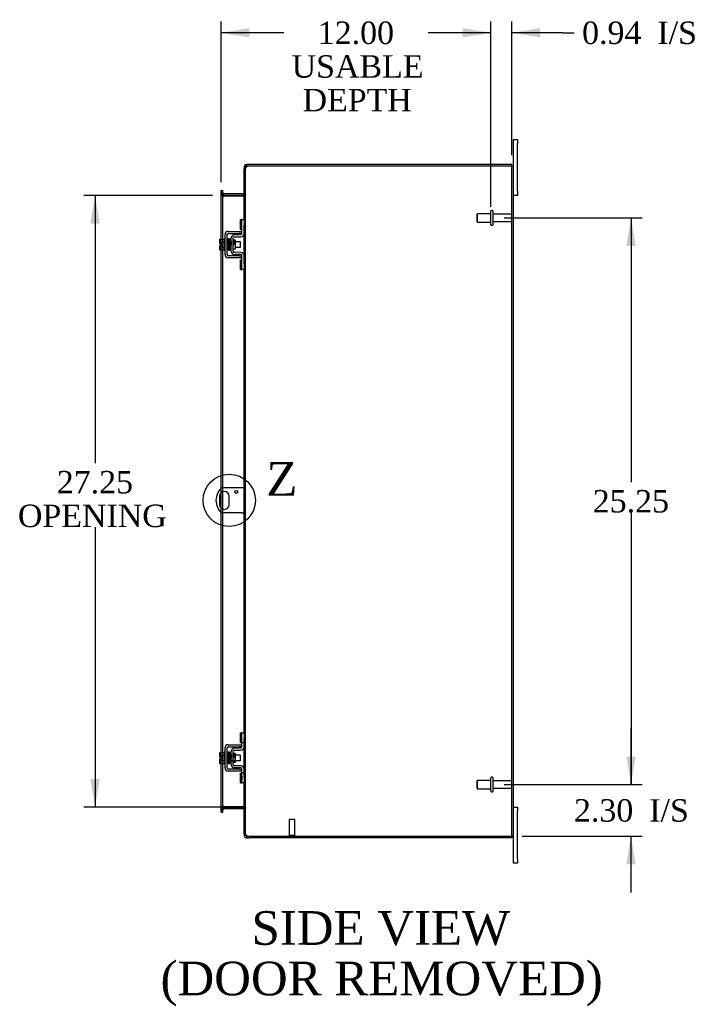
# Model space of a CAD drawing. Header units: inches. Extents: x 6 to 226, y 0 to 156.
# Tile 5 of 8: x 132 to 162, y 58 to 102. Entities that reach past the tile are written whole.
import ezdxf
from ezdxf.enums import TextEntityAlignment as Align
from ezdxf.lldxf.tags import DXFTag

# ---------------------------------------------------------------- set-up
doc = ezdxf.new("R2010")
doc.units = ezdxf.units.IN
doc.header["$MEASUREMENT"] = 0
doc.layers.get('0').update_dxf_attribs({"linetype": 'CONTINUOUS'})
for name, color, linetype in [('COM40153-1', 7, 'CONTINUOUS'), ('COM42667', 7, 'CONTINUOUS'), ('COM42780', 7, 'CONTINUOUS'), ('COM48459', 7, 'CONTINUOUS'), ('COM48509', 7, 'CONTINUOUS'), ('DEFAULT', 7, 'CONTINUOUS'), ('FET07710', 7, 'CONTINUOUS'), ('SCC19011', 7, 'CONTINUOUS'), ('SPR20265', 7, 'CONTINUOUS'), ('STD21878', 7, 'CONTINUOUS'), ('STD26094', 7, 'CONTINUOUS'), ('WAF25035', 7, 'CONTINUOUS')]:
    doc.layers.add(name, color=color, linetype=linetype)
doc.styles.add('SEACAD_TIMES_NEW_ROMAN', font='times.ttf')
tags = doc.linetypes.add('CENTER2', pattern=[1.125, 0.75, -0.125, 0.125, -0.125]).pattern_tags.tags
tags[10:11] = [DXFTag(74, 4), DXFTag(75, 0), DXFTag(340, '0'), DXFTag(46, 0.0), DXFTag(50, 0.0), DXFTag(44, 0.0), DXFTag(45, 0.0)]
tags[8:9] = [DXFTag(74, 4), DXFTag(75, 0), DXFTag(340, '0'), DXFTag(46, 0.0), DXFTag(50, 0.0), DXFTag(44, 0.0), DXFTag(45, 0.0)]
tags[6:7] = [DXFTag(74, 4), DXFTag(75, 0), DXFTag(340, '0'), DXFTag(46, 0.0), DXFTag(50, 0.0), DXFTag(44, 0.0), DXFTag(45, 0.0)]
tags[4:5] = [DXFTag(74, 4), DXFTag(75, 0), DXFTag(340, '0'), DXFTag(46, 0.0), DXFTag(50, 0.0), DXFTag(44, 0.0), DXFTag(45, 0.0)]

# ---------------------------------------------------------------- blocks, each defined once
blk = doc.blocks.new('GDIMGGROUP9')
at = {"layer": 'DEFAULT', "linetype": 'Continuous'}
for points in [[(158.966, 68.848), (158.549, 68.848), (158.757, 67.598)], [(158.966, 64.045), (158.757, 65.295), (158.549, 64.045)]]:
    blk.add_hatch(color=136, dxfattribs=at).paths.add_polyline_path(points)
at = {"layer": 'DEFAULT', "color": 136, "linetype": 'Continuous'}
for p, q in [((158.757, 67.598), (158.757, 70.098)), ((153.111, 67.598), (159.257, 67.598)), ((153.912, 65.295), (159.257, 65.295)), ((158.757, 62.795), (158.757, 65.295))]:
    blk.add_line(p, q, dxfattribs=at)
at = {"layer": 'DEFAULT', "color": 136, "linetype": 'Continuous', "style": 'SEACAD_TIMES_NEW_ROMAN'}
for s, p in [('2.30', (156.215, 66.946)), ('I/S', (159.569, 66.946))]:
    blk.add_text(s, height=1, dxfattribs=at).set_placement(p, align=Align.TOP_LEFT)
blk = doc.blocks.new('GDIMGGROUP10')
at = {"layer": 'DEFAULT', "linetype": 'Continuous'}
for points in [[(158.966, 91.598), (158.757, 92.848), (158.549, 91.598)], [(158.966, 68.848), (158.549, 68.848), (158.757, 67.598)]]:
    blk.add_hatch(color=136, dxfattribs=at).paths.add_polyline_path(points)
at = {"layer": 'DEFAULT', "color": 136, "linetype": 'Continuous'}
for p, q in [((153.111, 92.848), (159.257, 92.848)), ((158.757, 92.848), (158.757, 81.073)), ((158.757, 79.723), (158.757, 67.598)), ((153.111, 67.598), (159.257, 67.598))]:
    blk.add_line(p, q, dxfattribs=at)
at = {"layer": 'DEFAULT', "color": 136, "linetype": 'Continuous', "style": 'SEACAD_TIMES_NEW_ROMAN'}
blk.add_text('25.25', height=1, dxfattribs=at).set_placement((157.051, 80.723), align=Align.TOP_LEFT)
blk = doc.blocks.new('GDIMGGROUP19')
at = {"layer": 'DEFAULT', "linetype": 'Continuous'}
for points in [[(134.678, 92.598), (135.094, 92.598), (134.886, 93.848)], [(134.678, 67.848), (134.886, 66.598), (135.094, 67.848)]]:
    blk.add_hatch(color=136, dxfattribs=at).paths.add_polyline_path(points)
at = {"layer": 'DEFAULT', "color": 136, "linetype": 'Continuous'}
for p, q in [((140.115, 93.848), (134.386, 93.848)), ((134.886, 93.848), (134.886, 81.924)), ((134.886, 79.074), (134.886, 66.598)), ((140.636, 66.598), (134.386, 66.598))]:
    blk.add_line(p, q, dxfattribs=at)
at = {"layer": 'DEFAULT', "color": 136, "linetype": 'Continuous', "style": 'SEACAD_TIMES_NEW_ROMAN'}
for s, p in [('27.25', (133.18, 81.574)), ('OPENING ', (131.45, 80.074))]:
    blk.add_text(s, height=1, dxfattribs=at).set_placement(p, align=Align.TOP_LEFT)
blk = doc.blocks.new('GDIMGGROUP23')
at = {"layer": 'DEFAULT', "linetype": 'Continuous'}
for points in [[(141.757, 101.308), (140.507, 101.1), (141.757, 100.892)], [(151.261, 101.308), (151.261, 100.892), (152.511, 101.1)]]:
    blk.add_hatch(color=136, dxfattribs=at).paths.add_polyline_path(points)
at = {"layer": 'DEFAULT', "color": 136, "linetype": 'Continuous'}
for p, q in [((140.507, 94.443), (140.507, 101.6)), ((152.511, 93.348), (152.511, 101.6)), ((143.291, 101.1), (140.507, 101.1)), ((152.511, 101.1), (149.726, 101.1))]:
    blk.add_line(p, q, dxfattribs=at)
at = {"layer": 'DEFAULT', "color": 136, "linetype": 'Continuous', "style": 'SEACAD_TIMES_NEW_ROMAN'}
for s, p in [('12.00', (144.803, 101.6)), ('USABLE', (143.641, 100.1)), ('DEPTH', (144.127, 98.6))]:
    blk.add_text(s, height=1, dxfattribs=at).set_placement(p, align=Align.TOP_LEFT)
blk = doc.blocks.new('SE1')
at = {"color": 136, "linetype": 'Continuous', "style": 'SEACAD_TIMES_NEW_ROMAN'}
blk.add_text('Z', height=1.5, dxfattribs=at).set_placement((142.515, 81.969), align=Align.TOP_LEFT)
blk = doc.blocks.new('SE')
at = {"layer": 'DEFAULT', "color": 7, "linetype": 'CENTER2'}
blk.add_circle((140.863, 80.263), 1.165, dxfattribs=at)
at = {"layer": 'DEFAULT'}
blk.add_blockref('SE1', (0, 0), dxfattribs=at)
blk = doc.blocks.new('GDIMGGROUP28')
at = {"layer": 'DEFAULT', "linetype": 'Continuous'}
for points in [[(151.261, 101.308), (151.261, 100.892), (152.511, 101.1)], [(154.698, 101.308), (153.448, 101.1), (154.698, 100.892)]]:
    blk.add_hatch(color=136, dxfattribs=at).paths.add_polyline_path(points)
at = {"layer": 'DEFAULT', "color": 136, "linetype": 'Continuous'}
for p, q in [((152.511, 93.348), (152.511, 101.6)), ((153.448, 95.651), (153.448, 101.6)), ((152.511, 101.1), (150.011, 101.1)), ((155.727, 101.1), (153.448, 101.1)), ((155.727, 101.1), (156.227, 101.1))]:
    blk.add_line(p, q, dxfattribs=at)
at = {"layer": 'DEFAULT', "color": 136, "linetype": 'Continuous', "style": 'SEACAD_TIMES_NEW_ROMAN'}
for s, p in [('0.94', (156.577, 101.6)), ('I/S', (159.931, 101.6))]:
    blk.add_text(s, height=1, dxfattribs=at).set_placement(p, align=Align.TOP_LEFT)

msp = doc.modelspace()

# ---------------------------------------------------------------- linework, layer by layer
at = {"layer": 'COM40153-1', "color": 7}
for p, q in [((141.412, 80.825), (140.524, 80.825)), ((141.52, 80.825), (141.412, 80.825)), ((140.426, 80.444), (140.426, 80.081)), ((140.863, 80.081), (140.863, 80.444)), ((141.412, 79.7), (140.524, 79.7)), ((141.412, 79.7), (141.52, 79.7))]:
    msp.add_line(p, q, dxfattribs=at)
msp.add_circle((141.176, 80.638), 0.0625, dxfattribs=at)
for centre, radius, start, end in [((141.02, 80.263), 0.75, 131.4096, 228.5904), ((140.645, 80.444), 0.218, 0, 180), ((140.645, 80.081), 0.218, 180, 0)]:
    msp.add_arc(centre, radius, start, end, dxfattribs=at)
at = {"layer": 'COM42667', "color": 7}
for p, q in [((140.817, 92.25), (141.3, 92.25)), ((140.817, 92.155), (141.3, 92.155)), ((141.3, 92.25), (141.425, 92.25)), ((141.425, 92.155), (141.3, 92.155)), ((140.674, 91.215), (140.674, 92.107)), ((140.769, 91.215), (140.769, 92.107)), ((141.3, 91.167), (140.817, 91.167)), ((141.3, 91.072), (140.817, 91.072)), ((141.3, 91.167), (141.425, 91.167)), ((141.425, 91.072), (141.3, 91.072)), ((140.817, 69.374), (141.3, 69.374)), ((141.3, 69.374), (141.425, 69.374)), ((140.674, 68.339), (140.674, 69.231)), ((140.769, 68.339), (140.769, 69.231)), ((140.817, 69.279), (141.3, 69.279)), ((141.425, 69.279), (141.3, 69.279)), ((141.3, 68.291), (140.817, 68.291)), ((141.3, 68.196), (140.817, 68.196)), ((141.3, 68.291), (141.425, 68.291)), ((141.425, 68.196), (141.3, 68.196))]:
    msp.add_line(p, q, dxfattribs=at)
for centre, radius, start, end in [((140.817, 92.107), 0.143, 90, 180), ((140.817, 92.107), 0.048, 90, 180), ((140.817, 91.215), 0.143, 180, 270), ((140.817, 91.215), 0.048, 180, 270), ((140.817, 69.231), 0.143, 90, 180), ((140.817, 69.231), 0.048, 90, 180), ((140.817, 68.339), 0.143, 180, 270), ((140.817, 68.339), 0.048, 180, 270)]:
    msp.add_arc(centre, radius, start, end, dxfattribs=at)
at = {"layer": 'COM42780', "color": 7}
for p, q in [((141.36, 92.339), (141.36, 92.776)), ((141.36, 92.776), (141.411, 92.776)), ((141.425, 92.776), (141.411, 92.776)), ((141.425, 92.526), (141.425, 92.776)), ((141.425, 92.776), (141.52, 92.776)), ((141.52, 92.73), (141.52, 92.526)), ((141.411, 92.339), (141.36, 92.339)), ((141.411, 92.339), (141.425, 92.339)), ((141.425, 92.154), (141.425, 92.526)), ((141.52, 92.154), (141.52, 92.526)), ((140.948, 91.364), (140.948, 91.958)), ((141.043, 91.364), (141.043, 91.958)), ((141.138, 91.856), (141.071, 91.856)), ((141.088, 92.101), (141.378, 92.106)), ((141.09, 92.006), (141.379, 92.011)), ((141.138, 91.466), (141.138, 91.856)), ((141.043, 91.466), (141.138, 91.466)), ((141.379, 91.311), (141.09, 91.316)), ((141.378, 91.216), (141.088, 91.221)), ((141.36, 90.546), (141.36, 90.983)), ((141.36, 90.983), (141.411, 90.983)), ((141.425, 90.983), (141.411, 90.983)), ((141.425, 90.796), (141.425, 91.168)), ((141.52, 90.796), (141.52, 91.168)), ((141.36, 90.546), (141.411, 90.546)), ((141.411, 90.546), (141.425, 90.546)), ((141.425, 90.546), (141.425, 90.796)), ((141.52, 90.546), (141.425, 90.546)), ((141.52, 90.796), (141.52, 90.592)), ((141.36, 69.463), (141.36, 69.9)), ((141.36, 69.9), (141.411, 69.9)), ((141.425, 69.9), (141.411, 69.9)), ((141.425, 69.65), (141.425, 69.9)), ((141.425, 69.9), (141.52, 69.9)), ((141.428, 69.463), (141.428, 69.9)), ((141.52, 69.854), (141.52, 69.65)), ((141.411, 69.463), (141.36, 69.463)), ((141.411, 69.463), (141.425, 69.463)), ((141.425, 69.278), (141.425, 69.65)), ((141.52, 69.463), (141.425, 69.463)), ((141.52, 69.278), (141.52, 69.65)), ((140.948, 68.488), (140.948, 69.082)), ((140.948, 68.91), (141.138, 68.91)), ((141.138, 68.891), (140.948, 68.891)), ((141.043, 68.488), (141.043, 69.082)), ((141.071, 68.98), (141.043, 68.98)), ((141.138, 68.98), (141.071, 68.98)), ((141.088, 69.225), (141.378, 69.23)), ((141.09, 69.13), (141.379, 69.135)), ((141.138, 68.59), (141.138, 68.98)), ((140.948, 68.678), (141.138, 68.678)), ((140.948, 68.66), (141.138, 68.66)), ((141.043, 68.59), (141.138, 68.59)), ((141.378, 68.34), (141.088, 68.345)), ((141.379, 68.435), (141.09, 68.44)), ((141.36, 67.67), (141.36, 68.107)), ((141.36, 68.107), (141.411, 68.107)), ((141.425, 68.107), (141.411, 68.107)), ((141.425, 67.92), (141.425, 68.292)), ((141.52, 68.107), (141.425, 68.107)), ((141.428, 67.67), (141.428, 68.107)), ((141.52, 67.92), (141.52, 68.292)), ((141.36, 67.67), (141.411, 67.67)), ((141.411, 67.67), (141.425, 67.67)), ((141.426, 67.975), (141.425, 67.975)), ((141.426, 67.945), (141.425, 67.945)), ((141.425, 67.67), (141.425, 67.92)), ((141.426, 67.866), (141.425, 67.866)), ((141.426, 67.86), (141.425, 67.86)), ((141.426, 67.835), (141.425, 67.835)), ((141.426, 67.801), (141.425, 67.801)), ((141.52, 67.67), (141.425, 67.67)), ((141.426, 67.975), (141.426, 67.86)), ((141.426, 67.86), (141.426, 67.835)), ((141.426, 67.835), (141.426, 67.801)), ((141.52, 67.92), (141.52, 67.716))]:
    msp.add_line(p, q, dxfattribs=at)
for centre, radius, start, end in [((141.377, 92.154), 0.048, 271, 0), ((141.377, 92.154), 0.143, 271, 0), ((141.091, 91.958), 0.143, 91, 180), ((141.091, 91.958), 0.048, 91, 180), ((141.091, 91.364), 0.143, 180, 269), ((141.091, 91.364), 0.048, 180, 269), ((141.377, 91.168), 0.143, 0, 89), ((141.377, 91.168), 0.048, 0, 89), ((141.091, 69.082), 0.143, 91, 180), ((141.091, 69.082), 0.048, 91, 180), ((141.377, 69.278), 0.048, 271, 0), ((141.377, 69.278), 0.143, 271, 0), ((141.091, 68.488), 0.143, 180, 269), ((141.091, 68.488), 0.048, 180, 269), ((141.377, 68.292), 0.048, 0, 89), ((141.377, 68.292), 0.143, 0, 89)]:
    msp.add_arc(centre, radius, start, end, dxfattribs=at)
at = {"layer": 'COM48459', "color": 7}
for p, q in [((141.592, 95.046), (141.52, 95.046)), ((141.52, 92.73), (141.52, 95.046)), ((141.592, 95.046), (141.597, 95.078)), ((141.592, 65.4), (141.592, 95.046)), ((153.412, 95.151), (141.746, 95.151)), ((153.412, 95.151), (153.52, 95.151)), ((153.448, 65.295), (153.448, 95.151)), ((153.52, 65.295), (153.52, 95.151)), ((140.507, 93.943), (140.507, 93.983)), ((140.579, 93.983), (140.507, 93.983)), ((140.507, 91.902), (140.507, 93.943)), ((140.579, 93.908), (140.507, 93.908)), ((140.579, 93.983), (140.579, 93.943)), ((140.579, 91.902), (140.579, 93.943)), ((140.603, 93.823), (140.578, 93.823)), ((140.603, 93.823), (140.615, 93.823)), ((141.484, 93.823), (140.615, 93.823)), ((141.484, 93.823), (141.494, 93.823)), ((141.494, 93.823), (141.514, 93.823)), ((141.52, 93.897), (141.592, 93.897)), ((141.52, 91.168), (141.52, 92.154)), ((140.507, 91.695), (140.507, 91.902)), ((140.579, 91.42), (140.579, 91.902)), ((140.507, 91.627), (140.507, 91.695)), ((140.507, 91.42), (140.507, 91.627)), ((140.507, 80.81), (140.507, 91.42)), ((140.579, 80.825), (140.579, 91.42)), ((141.52, 69.854), (141.52, 90.592)), ((140.507, 80.614), (140.507, 80.81)), ((140.579, 80.653), (140.579, 80.825)), ((140.507, 79.912), (140.507, 80.614)), ((140.579, 79.873), (140.579, 80.653)), ((140.507, 79.716), (140.507, 79.912)), ((140.579, 79.7), (140.579, 79.873)), ((140.507, 69.026), (140.507, 79.716)), ((140.579, 69.026), (140.579, 79.7)), ((140.507, 68.819), (140.507, 69.026)), ((140.579, 68.544), (140.579, 69.026)), ((141.52, 68.292), (141.52, 69.278)), ((140.507, 68.751), (140.507, 68.819)), ((140.507, 68.544), (140.507, 68.751)), ((140.507, 66.503), (140.507, 68.544)), ((140.579, 66.503), (140.579, 68.544)), ((141.52, 65.4), (141.52, 67.716)), ((140.579, 66.538), (140.507, 66.538)), ((140.507, 66.463), (140.507, 66.503)), ((140.507, 66.463), (140.579, 66.463)), ((140.603, 66.623), (140.578, 66.623)), ((140.579, 66.503), (140.579, 66.463)), ((140.615, 66.623), (140.603, 66.623)), ((140.615, 66.623), (141.484, 66.623)), ((141.494, 66.623), (141.484, 66.623)), ((141.494, 66.623), (141.514, 66.623)), ((141.52, 66.549), (141.592, 66.549)), ((141.592, 65.4), (141.52, 65.4)), ((141.597, 65.367), (141.592, 65.4)), ((141.746, 65.295), (153.412, 65.295)), ((153.52, 65.295), (153.412, 65.295))]:
    msp.add_line(p, q, dxfattribs=at)
for centre, radius, start, end in [((141.567, 95.042), 0.0474, 129.5351, 175.4044), ((141.673, 94.907), 0.219, 101.9896, 128.4732), ((141.689, 95.046), 0.0967, 128.9792, 160.4725), ((141.746, 94.901), 0.25, 90, 118.1546), ((140.767, 93.915), 0.189, 182.2399, 209.1867), ((141.378, 93.905), 0.142, 324.6894, 356.6558), ((140.767, 66.531), 0.189, 150.8133, 177.7601), ((141.378, 66.54), 0.142, 3.3442, 35.3106), ((141.567, 65.404), 0.0474, 184.5956, 230.4649), ((141.689, 65.4), 0.0967, 199.5275, 231.0208), ((141.746, 65.545), 0.25, 241.8454, 270)]:
    msp.add_arc(centre, radius, start, end, dxfattribs=at)
for points, knots in [([(140.507, 93.908), (140.507, 93.901), (140.508, 93.894), (140.515, 93.879), (140.52, 93.872), (140.533, 93.858), (140.541, 93.851), (140.558, 93.837), (140.568, 93.83), (140.578, 93.823)], [0, 0, 0, 0, 0.25, 0.25, 0.5, 0.5, 0.75, 0.75, 1, 1, 1, 1]), ([(141.592, 93.897), (141.592, 93.891), (141.59, 93.885), (141.583, 93.872), (141.577, 93.866), (141.563, 93.854), (141.555, 93.848), (141.536, 93.835), (141.525, 93.829), (141.514, 93.823)], [0, 0, 0, 0, 0.25, 0.25, 0.5, 0.5, 0.75, 0.75, 1, 1, 1, 1]), ([(141.514, 93.823), (141.525, 93.829), (141.536, 93.835), (141.555, 93.848), (141.563, 93.854), (141.577, 93.866), (141.583, 93.872), (141.59, 93.885), (141.592, 93.891), (141.592, 93.897)], [0, 0, 0, 0, 0.25, 0.25, 0.5, 0.5, 0.75, 0.75, 1, 1, 1, 1]), ([(140.578, 66.623), (140.568, 66.616), (140.558, 66.609), (140.541, 66.594), (140.533, 66.587), (140.52, 66.573), (140.515, 66.566), (140.508, 66.552), (140.507, 66.545), (140.507, 66.538)], [0, 0, 0, 0, 0.25, 0.25, 0.5, 0.5, 0.75, 0.75, 1, 1, 1, 1]), ([(141.514, 66.623), (141.525, 66.617), (141.536, 66.61), (141.555, 66.598), (141.563, 66.592), (141.577, 66.58), (141.583, 66.573), (141.59, 66.561), (141.592, 66.555), (141.592, 66.549)], [0, 0, 0, 0, 0.25, 0.25, 0.5, 0.5, 0.75, 0.75, 1, 1, 1, 1]), ([(141.592, 66.549), (141.592, 66.555), (141.59, 66.561), (141.583, 66.573), (141.577, 66.58), (141.563, 66.592), (141.555, 66.598), (141.536, 66.61), (141.525, 66.617), (141.514, 66.623)], [0, 0, 0, 0, 0.25, 0.25, 0.5, 0.5, 0.75, 0.75, 1, 1, 1, 1]), ([(141.537, 65.367), (141.538, 65.366), (141.54, 65.364), (141.544, 65.361), (141.548, 65.358), (141.552, 65.355), (141.557, 65.352), (141.562, 65.349), (141.568, 65.346), (141.575, 65.343), (141.586, 65.338), (141.597, 65.334), (141.608, 65.33), (141.618, 65.327), (141.625, 65.325), (141.628, 65.324)], [0, 0, 0, 0, 0.058508, 0.117588, 0.177234, 0.23744, 0.298196, 0.359495, 0.421327, 0.483683, 0.609872, 0.738031, 0.824554, 0.911887, 1, 1, 1, 1])]:
    msp.add_open_spline(points, degree=3, knots=knots, dxfattribs=at)
at = {"layer": 'COM48509', "color": 7}
for p, q in [((141.628, 95.151), (141.628, 95.223)), ((141.746, 95.223), (141.628, 95.223)), ((153.448, 95.223), (141.746, 95.223)), ((153.448, 95.151), (153.448, 95.223)), ((141.52, 95.115), (141.52, 95.046)), ((141.592, 95.115), (141.52, 95.115)), ((141.597, 95.134), (141.592, 95.115)), ((141.592, 95.115), (141.592, 95.046)), ((141.746, 95.151), (141.628, 95.151)), ((140.507, 94.078), (140.579, 94.078)), ((140.507, 94.007), (140.507, 94.078)), ((140.507, 93.983), (140.507, 94.007)), ((140.579, 93.956), (140.507, 93.956)), ((140.579, 94.007), (140.579, 94.078)), ((140.579, 93.983), (140.579, 94.007)), ((140.603, 93.922), (140.584, 93.871)), ((141.484, 93.92), (140.615, 93.92)), ((141.494, 93.921), (141.512, 93.859)), ((141.52, 93.956), (141.592, 93.956)), ((140.584, 93.871), (140.578, 93.854)), ((141.484, 93.848), (140.615, 93.848)), ((141.512, 93.859), (141.514, 93.852)), ((140.579, 66.49), (140.507, 66.49)), ((140.507, 66.438), (140.507, 66.463)), ((140.507, 66.368), (140.507, 66.438)), ((140.507, 66.368), (140.579, 66.368)), ((140.584, 66.574), (140.578, 66.591)), ((140.579, 66.438), (140.579, 66.463)), ((140.579, 66.368), (140.579, 66.438)), ((140.603, 66.524), (140.584, 66.574)), ((140.615, 66.598), (141.484, 66.598)), ((140.615, 66.526), (141.484, 66.526)), ((141.494, 66.524), (141.512, 66.587)), ((141.512, 66.587), (141.514, 66.594)), ((141.52, 66.49), (141.592, 66.49)), ((141.52, 65.4), (141.52, 65.331)), ((141.592, 65.4), (141.592, 65.331)), ((141.592, 65.331), (141.52, 65.331)), ((141.592, 65.331), (141.597, 65.311)), ((141.628, 65.295), (141.628, 65.223)), ((141.628, 65.295), (141.746, 65.295)), ((141.628, 65.223), (141.746, 65.223)), ((153.448, 65.223), (141.746, 65.223)), ((153.448, 65.295), (153.448, 65.223))]:
    msp.add_line(p, q, dxfattribs=at)
for centre, radius, start, end in [((141.628, 95.115), 0.108, 90, 147.3569), ((141.628, 95.115), 0.108, 147.3569, 180), ((141.628, 95.115), 0.036, 90, 147.3569), ((140.615, 93.956), 0.108, 180, 250.2179), ((140.615, 93.956), 0.036, 180, 250.2179), ((140.615, 93.956), 0.036, 250.2179, 270), ((141.484, 93.956), 0.036, 270, 286.2205), ((141.484, 93.956), 0.036, 286.2205, 0), ((141.484, 93.956), 0.108, 286.2205, 360), ((140.615, 93.956), 0.108, 250.2179, 257.0013), ((140.615, 93.956), 0.108, 257.0013, 270), ((141.484, 93.956), 0.108, 270, 286.2205), ((140.615, 66.49), 0.108, 109.7821, 180), ((140.615, 66.49), 0.108, 102.9987, 109.7821), ((140.615, 66.49), 0.036, 109.7821, 180), ((140.615, 66.49), 0.108, 90, 102.9987), ((140.615, 66.49), 0.036, 90, 109.7821), ((141.484, 66.49), 0.108, 73.7795, 90), ((141.484, 66.49), 0.036, 73.7795, 90), ((141.484, 66.49), 0.036, 0, 73.7795), ((141.484, 66.49), 0.108, 0, 73.7795), ((141.628, 65.331), 0.108, 180, 212.6431), ((141.628, 65.331), 0.108, 212.6431, 270), ((141.628, 65.331), 0.036, 212.6431, 270)]:
    msp.add_arc(centre, radius, start, end, dxfattribs=at)
at = {"layer": 'FET07710', "color": 7}
for p, q in [((153.52, 96.16), (153.52, 96.348)), ((153.52, 96.348), (153.707, 96.348)), ((153.52, 95.151), (153.52, 96.16)), ((153.707, 96.348), (153.707, 96.16)), ((153.707, 94.035), (153.707, 96.16)), ((153.707, 94.035), (153.707, 93.848)), ((153.707, 93.848), (153.52, 93.848)), ((153.52, 66.598), (153.707, 66.598)), ((153.707, 66.598), (153.707, 66.41)), ((153.707, 64.285), (153.707, 66.41)), ((153.52, 64.285), (153.52, 65.295)), ((153.52, 64.098), (153.52, 64.285)), ((153.707, 64.098), (153.52, 64.098)), ((153.707, 64.285), (153.707, 64.098))]:
    msp.add_line(p, q, dxfattribs=at)
at = {"layer": 'SCC19011', "color": 7}
for p, q in [((140.448, 91.902), (140.629, 91.902)), ((140.448, 91.77), (140.448, 91.902)), ((140.448, 91.77), (140.629, 91.77)), ((140.448, 91.695), (140.448, 91.77)), ((140.793, 91.783), (140.769, 91.783)), ((140.842, 91.783), (140.828, 91.783)), ((140.892, 91.783), (140.877, 91.783)), ((140.942, 91.783), (140.927, 91.783)), ((141.361, 91.783), (141.138, 91.783)), ((141.361, 91.539), (141.361, 91.783)), ((140.543, 91.695), (140.448, 91.695)), ((140.448, 91.552), (140.448, 91.627)), ((140.543, 91.627), (140.448, 91.627)), ((140.448, 91.552), (140.629, 91.552)), ((140.448, 91.42), (140.448, 91.552)), ((140.448, 91.42), (140.629, 91.42)), ((140.543, 91.627), (140.543, 91.695)), ((140.769, 91.539), (140.801, 91.539)), ((140.836, 91.539), (140.851, 91.539)), ((140.886, 91.539), (140.901, 91.539)), ((140.936, 91.539), (140.948, 91.539)), ((141.138, 91.539), (141.361, 91.539)), ((140.448, 69.026), (140.629, 69.026)), ((140.448, 68.894), (140.448, 69.026)), ((140.448, 68.894), (140.629, 68.894)), ((140.448, 68.819), (140.448, 68.894)), ((140.793, 68.907), (140.769, 68.907)), ((140.842, 68.907), (140.828, 68.907)), ((140.892, 68.907), (140.877, 68.907)), ((140.942, 68.907), (140.927, 68.907)), ((141.361, 68.907), (141.138, 68.907)), ((141.361, 68.663), (141.361, 68.907)), ((140.543, 68.819), (140.448, 68.819)), ((140.448, 68.676), (140.448, 68.751)), ((140.543, 68.751), (140.448, 68.751)), ((140.448, 68.676), (140.629, 68.676)), ((140.448, 68.544), (140.448, 68.676)), ((140.448, 68.544), (140.629, 68.544)), ((140.543, 68.751), (140.543, 68.819)), ((140.769, 68.663), (140.801, 68.663)), ((140.836, 68.663), (140.851, 68.663)), ((140.886, 68.663), (140.901, 68.663)), ((140.936, 68.663), (140.948, 68.663)), ((141.138, 68.663), (141.361, 68.663))]:
    msp.add_line(p, q, dxfattribs=at)
at = {"layer": 'SPR20265', "color": 7}
for p, q in [((141.047, 91.661), (141.082, 91.661)), ((141.047, 68.785), (141.082, 68.785))]:
    msp.add_line(p, q, dxfattribs=at)
for centre, radius, start, end in [((145.75, 91.482), 4.985, 175.1825, 176.5376), ((140.902, 91.886), 0.0181, 0.2962, 180.6354), ((145.72, 91.483), 4.919, 179.5817, 179.9446), ((145.75, 68.606), 4.985, 175.1825, 176.5376), ((140.902, 69.01), 0.0181, 0.2962, 180.6354), ((145.72, 68.607), 4.919, 179.5817, 179.9446)]:
    msp.add_arc(centre, radius, start, end, dxfattribs=at)
for centre in [(140.783, 91.488), (140.783, 68.612)]:
    msp.add_ellipse(centre, major_axis=(-0.0175, 0), ratio=0.707107, start_param=0.666946, end_param=5.616239, dxfattribs=at)
for points, knots in [([(140.819, 91.903), (140.819, 91.903), (140.819, 91.904), (140.818, 91.907), (140.817, 91.909), (140.816, 91.912), (140.813, 91.915), (140.811, 91.917), (140.808, 91.918), (140.803, 91.919), (140.797, 91.918), (140.79, 91.915), (140.784, 91.906), (140.783, 91.9), (140.783, 91.897)], [0.0247586, 0.0247586, 0.0247586, 0.0247586, 0.0394799, 0.0780267, 0.1170502, 0.1577954, 0.2011902, 0.2478129, 0.2979655, 0.3517973, 0.4729948, 0.6248981, 0.8034762, 1, 1, 1, 1]), ([(140.785, 91.898), (140.785, 91.898), (140.786, 91.895), (140.789, 91.865), (140.792, 91.81), (140.794, 91.755), (140.795, 91.708), (140.797, 91.658), (140.799, 91.607), (140.8, 91.558), (140.802, 91.512), (140.804, 91.473), (140.806, 91.444), (140.808, 91.425), (140.809, 91.423), (140.809, 91.422)], [0.041658, 0.041658, 0.041658, 0.041658, 0.1062331, 0.2177365, 0.3345116, 0.3951575, 0.4571173, 0.5204025, 0.5850154, 0.650919, 0.7181243, 0.7866617, 0.856475, 0.927577, 0.9945625, 0.9945625, 0.9945625, 0.9945625]), ([(140.844, 91.426), (140.843, 91.428), (140.842, 91.433), (140.839, 91.477), (140.836, 91.536), (140.834, 91.594), (140.832, 91.643), (140.831, 91.693), (140.829, 91.743), (140.827, 91.791), (140.825, 91.833), (140.824, 91.869), (140.822, 91.893), (140.82, 91.904), (140.819, 91.905), (140.819, 91.904)], [0.0084013, 0.0084013, 0.0084013, 0.0084013, 0.1047673, 0.2149815, 0.3308118, 0.3911182, 0.4528716, 0.5160814, 0.5807303, 0.6468516, 0.7144807, 0.783578, 0.8541849, 0.926338, 0.9626406, 0.9626406, 0.9626406, 0.9626406]), ([(140.834, 91.896), (140.833, 91.891), (140.83, 91.869), (140.828, 91.828), (140.827, 91.801), (140.827, 91.799)], [0.1075026, 0.1075026, 0.1075026, 0.1075026, 0.219859, 0.336958, 0.3455788, 0.3455788, 0.3455788, 0.3455788]), ([(140.871, 91.886), (140.871, 91.891), (140.87, 91.898), (140.863, 91.907), (140.857, 91.91), (140.853, 91.911), (140.849, 91.911), (140.845, 91.91), (140.842, 91.908), (140.839, 91.905), (140.837, 91.901), (140.835, 91.897), (140.835, 91.894), (140.835, 91.893)], [0, 0, 0, 0, 0.337377, 0.476585, 0.593946, 0.643993, 0.690857, 0.738213, 0.787078, 0.837877, 0.890521, 0.944659, 1, 1, 1, 1]), ([(140.836, 91.888), (140.837, 91.88), (140.839, 91.865), (140.841, 91.81), (140.844, 91.739), (140.847, 91.659), (140.85, 91.58), (140.852, 91.51), (140.855, 91.456), (140.857, 91.442), (140.858, 91.434)], [0, 0, 0, 0, 0.125356, 0.250547, 0.375714, 0.500726, 0.625702, 0.75054, 0.875328, 1, 1, 1, 1]), ([(140.893, 91.436), (140.892, 91.444), (140.89, 91.458), (140.887, 91.511), (140.885, 91.58), (140.882, 91.659), (140.879, 91.74), (140.876, 91.81), (140.874, 91.866), (140.872, 91.882), (140.871, 91.89)], [0, 0, 0, 0, 0.123677, 0.247763, 0.372182, 0.497025, 0.622181, 0.747773, 0.873664, 1, 1, 1, 1]), ([(140.884, 91.888), (140.883, 91.885), (140.881, 91.878), (140.879, 91.84), (140.877, 91.808), (140.877, 91.796)], [0, 0, 0, 0, 0.1069729, 0.2190176, 0.2772299, 0.2772299, 0.2772299, 0.2772299]), ([(140.884, 91.884), (140.885, 91.882), (140.887, 91.877), (140.89, 91.833), (140.893, 91.764), (140.896, 91.69), (140.898, 91.628), (140.9, 91.581), (140.901, 91.537), (140.903, 91.498), (140.905, 91.467), (140.907, 91.445), (140.909, 91.436), (140.91, 91.436), (140.91, 91.436)], [0.0031575, 0.0031575, 0.0031575, 0.0031575, 0.106276, 0.2177664, 0.3343795, 0.4562757, 0.5195077, 0.5840716, 0.6500082, 0.7172741, 0.7858907, 0.8559002, 0.9272657, 0.9562295, 0.9562295, 0.9562295, 0.9562295]), ([(140.944, 91.444), (140.943, 91.444), (140.942, 91.446), (140.94, 91.472), (140.937, 91.52), (140.935, 91.571), (140.933, 91.614), (140.932, 91.661), (140.93, 91.708), (140.928, 91.755), (140.927, 91.799), (140.925, 91.836), (140.923, 91.865), (140.921, 91.884), (140.92, 91.887), (140.919, 91.888)], [0.0493682, 0.0493682, 0.0493682, 0.0493682, 0.1041505, 0.2141198, 0.3297994, 0.3901531, 0.4519694, 0.5152557, 0.5800319, 0.6463064, 0.7140466, 0.7832821, 0.8540388, 0.9262663, 0.9997798, 0.9997798, 0.9997798, 0.9997798]), ([(140.948, 91.895), (140.946, 91.895), (140.94, 91.893), (140.933, 91.883), (140.932, 91.872), (140.93, 91.847), (140.928, 91.816), (140.927, 91.798), (140.927, 91.79)], [0.5049436, 0.5049436, 0.5049436, 0.5049436, 0.5126381, 0.5301382, 0.5631975, 0.6133029, 0.6453829, 0.6655854, 0.6655854, 0.6655854, 0.6655854]), ([(140.937, 91.868), (140.937, 91.867), (140.938, 91.861), (140.94, 91.837), (140.941, 91.799), (140.943, 91.756), (140.945, 91.702), (140.947, 91.66), (140.948, 91.636), (140.948, 91.634)], [0.5252176, 0.5252176, 0.5252176, 0.5252176, 0.5500519, 0.604828, 0.6390024, 0.6775462, 0.720453, 0.7677407, 0.7732337, 0.7732337, 0.7732337, 0.7732337]), ([(141.069, 91.863), (141.069, 91.864), (141.069, 91.867), (141.068, 91.871), (141.065, 91.874), (141.062, 91.877), (141.059, 91.879), (141.054, 91.88), (141.048, 91.88), (141.044, 91.879), (141.043, 91.878)], [0, 0, 0, 0, 0.0589773, 0.1211115, 0.1849679, 0.2490189, 0.31194, 0.3728411, 0.4898099, 0.5959107, 0.5959107, 0.5959107, 0.5959107]), ([(141.043, 91.758), (141.043, 91.752), (141.044, 91.734), (141.045, 91.702), (141.046, 91.676), (141.047, 91.661)], [0.6947964, 0.6947964, 0.6947964, 0.6947964, 0.7496304, 0.874808, 1, 1, 1, 1]), ([(141.082, 91.661), (141.081, 91.676), (141.08, 91.702), (141.078, 91.743), (141.077, 91.779), (141.075, 91.811), (141.073, 91.837), (141.072, 91.855), (141.07, 91.864), (141.069, 91.865), (141.069, 91.865)], [0, 0, 0, 0, 0.1236932, 0.2477957, 0.3722334, 0.4970307, 0.6222178, 0.7477992, 0.8737106, 0.9604174, 0.9604174, 0.9604174, 0.9604174]), ([(140.809, 91.424), (140.809, 91.423), (140.809, 91.42), (140.811, 91.416), (140.813, 91.412), (140.817, 91.409), (140.823, 91.406), (140.83, 91.406), (140.837, 91.409), (140.842, 91.414), (140.844, 91.419), (140.845, 91.423), (140.845, 91.425)], [0, 0, 0, 0, 0.065589, 0.134096, 0.204, 0.273642, 0.405923, 0.527776, 0.652215, 0.775569, 0.89228, 1, 1, 1, 1]), ([(140.844, 91.422), (140.845, 91.426), (140.847, 91.434), (140.85, 91.476), (140.851, 91.51), (140.852, 91.523)], [0, 0, 0, 0, 0.1087369, 0.2223139, 0.2823724, 0.2823724, 0.2823724, 0.2823724]), ([(140.857, 91.438), (140.858, 91.433), (140.859, 91.427), (140.866, 91.418), (140.871, 91.415), (140.876, 91.415), (140.88, 91.415), (140.883, 91.416), (140.887, 91.418), (140.89, 91.421), (140.892, 91.424), (140.893, 91.428), (140.894, 91.431), (140.894, 91.432)], [0, 0, 0, 0, 0.324319, 0.462115, 0.581304, 0.633213, 0.682431, 0.732423, 0.783847, 0.836789, 0.89085, 0.94542, 1, 1, 1, 1]), ([(140.895, 91.432), (140.896, 91.437), (140.898, 91.459), (140.901, 91.501), (140.902, 91.527), (140.902, 91.529)], [0.1097302, 0.1097302, 0.1097302, 0.1097302, 0.2224256, 0.3403895, 0.3502806, 0.3502806, 0.3502806, 0.3502806]), ([(140.91, 91.437), (140.91, 91.436), (140.91, 91.435), (140.911, 91.432), (140.913, 91.429), (140.915, 91.427), (140.918, 91.425), (140.921, 91.423), (140.926, 91.422), (140.932, 91.423), (140.939, 91.427), (140.945, 91.435), (140.946, 91.442), (140.946, 91.446)], [0.0423433, 0.0423433, 0.0423433, 0.0423433, 0.0780693, 0.1166064, 0.1566075, 0.1991192, 0.2448555, 0.2942488, 0.3475582, 0.468612, 0.6213089, 0.801496, 1, 1, 1, 1]), ([(141.043, 91.449), (141.044, 91.452), (141.046, 91.457), (141.047, 91.465), (141.047, 91.467)], [0.53014438, 0.53014438, 0.53014438, 0.53014438, 0.5577634, 0.5731101, 0.5731101, 0.5731101, 0.5731101]), ([(140.819, 69.027), (140.819, 69.027), (140.819, 69.028), (140.818, 69.031), (140.817, 69.033), (140.816, 69.036), (140.813, 69.039), (140.811, 69.041), (140.808, 69.042), (140.803, 69.043), (140.797, 69.042), (140.79, 69.039), (140.784, 69.03), (140.783, 69.024), (140.783, 69.021)], [0.0247586, 0.0247586, 0.0247586, 0.0247586, 0.0394799, 0.0780267, 0.1170502, 0.1577954, 0.2011902, 0.2478129, 0.2979655, 0.3517973, 0.4729948, 0.6248981, 0.8034762, 1, 1, 1, 1]), ([(140.785, 69.022), (140.785, 69.022), (140.786, 69.019), (140.789, 68.989), (140.792, 68.934), (140.794, 68.879), (140.795, 68.832), (140.797, 68.782), (140.799, 68.731), (140.8, 68.682), (140.802, 68.636), (140.804, 68.597), (140.806, 68.568), (140.808, 68.549), (140.809, 68.547), (140.809, 68.546)], [0.041658, 0.041658, 0.041658, 0.041658, 0.1062331, 0.2177365, 0.3345116, 0.3951575, 0.4571173, 0.5204025, 0.5850154, 0.650919, 0.7181243, 0.7866617, 0.856475, 0.927577, 0.9945625, 0.9945625, 0.9945625, 0.9945625]), ([(140.844, 68.55), (140.843, 68.552), (140.842, 68.557), (140.839, 68.601), (140.836, 68.66), (140.834, 68.718), (140.832, 68.767), (140.831, 68.817), (140.829, 68.867), (140.827, 68.915), (140.825, 68.957), (140.824, 68.993), (140.822, 69.017), (140.82, 69.028), (140.819, 69.029), (140.819, 69.028)], [0.0084013, 0.0084013, 0.0084013, 0.0084013, 0.1047673, 0.2149815, 0.3308118, 0.3911182, 0.4528716, 0.5160814, 0.5807303, 0.6468516, 0.7144807, 0.783578, 0.8541849, 0.926338, 0.9626406, 0.9626406, 0.9626406, 0.9626406]), ([(140.834, 69.02), (140.833, 69.015), (140.83, 68.993), (140.828, 68.952), (140.827, 68.925), (140.827, 68.923)], [0.1075026, 0.1075026, 0.1075026, 0.1075026, 0.219859, 0.336958, 0.3455788, 0.3455788, 0.3455788, 0.3455788]), ([(140.871, 69.01), (140.871, 69.015), (140.87, 69.022), (140.863, 69.031), (140.857, 69.034), (140.853, 69.035), (140.849, 69.035), (140.845, 69.034), (140.842, 69.032), (140.839, 69.029), (140.837, 69.025), (140.835, 69.021), (140.835, 69.018), (140.835, 69.017)], [0, 0, 0, 0, 0.337377, 0.476585, 0.593946, 0.643993, 0.690857, 0.738213, 0.787078, 0.837877, 0.890521, 0.944659, 1, 1, 1, 1]), ([(140.836, 69.012), (140.837, 69.004), (140.839, 68.989), (140.841, 68.934), (140.844, 68.863), (140.847, 68.783), (140.85, 68.704), (140.852, 68.634), (140.855, 68.58), (140.857, 68.566), (140.858, 68.558)], [0, 0, 0, 0, 0.125356, 0.250547, 0.375714, 0.500726, 0.625702, 0.75054, 0.875328, 1, 1, 1, 1]), ([(140.893, 68.56), (140.892, 68.568), (140.89, 68.582), (140.887, 68.635), (140.885, 68.704), (140.882, 68.783), (140.879, 68.864), (140.876, 68.934), (140.874, 68.99), (140.872, 69.006), (140.871, 69.014)], [0, 0, 0, 0, 0.123677, 0.247763, 0.372182, 0.497025, 0.622181, 0.747773, 0.873664, 1, 1, 1, 1]), ([(140.884, 69.012), (140.883, 69.009), (140.881, 69.002), (140.879, 68.964), (140.877, 68.932), (140.877, 68.92)], [0, 0, 0, 0, 0.1069729, 0.2190176, 0.2772299, 0.2772299, 0.2772299, 0.2772299]), ([(140.884, 69.008), (140.885, 69.006), (140.887, 69.001), (140.89, 68.957), (140.893, 68.888), (140.896, 68.814), (140.898, 68.752), (140.9, 68.705), (140.901, 68.661), (140.903, 68.622), (140.905, 68.591), (140.907, 68.569), (140.909, 68.56), (140.91, 68.56), (140.91, 68.56)], [0.0031575, 0.0031575, 0.0031575, 0.0031575, 0.106276, 0.2177664, 0.3343795, 0.4562757, 0.5195077, 0.5840716, 0.6500082, 0.7172741, 0.7858907, 0.8559002, 0.9272657, 0.9562295, 0.9562295, 0.9562295, 0.9562295]), ([(140.944, 68.568), (140.943, 68.568), (140.942, 68.57), (140.94, 68.596), (140.937, 68.644), (140.935, 68.695), (140.933, 68.738), (140.932, 68.785), (140.93, 68.832), (140.928, 68.879), (140.927, 68.923), (140.925, 68.96), (140.923, 68.989), (140.921, 69.008), (140.92, 69.011), (140.919, 69.012)], [0.0493682, 0.0493682, 0.0493682, 0.0493682, 0.1041505, 0.2141198, 0.3297994, 0.3901531, 0.4519694, 0.5152557, 0.5800319, 0.6463064, 0.7140466, 0.7832821, 0.8540388, 0.9262663, 0.9997798, 0.9997798, 0.9997798, 0.9997798]), ([(140.948, 69.019), (140.946, 69.019), (140.94, 69.017), (140.933, 69.007), (140.932, 68.996), (140.93, 68.971), (140.928, 68.94), (140.927, 68.922), (140.927, 68.914)], [0.5049436, 0.5049436, 0.5049436, 0.5049436, 0.5126381, 0.5301382, 0.5631975, 0.6133029, 0.6453829, 0.6655854, 0.6655854, 0.6655854, 0.6655854]), ([(140.937, 68.992), (140.937, 68.991), (140.938, 68.985), (140.94, 68.961), (140.941, 68.923), (140.943, 68.88), (140.945, 68.826), (140.947, 68.784), (140.948, 68.76), (140.948, 68.758)], [0.5252176, 0.5252176, 0.5252176, 0.5252176, 0.5500519, 0.604828, 0.6390024, 0.6775462, 0.720453, 0.7677407, 0.7732337, 0.7732337, 0.7732337, 0.7732337]), ([(141.069, 68.987), (141.069, 68.988), (141.069, 68.991), (141.068, 68.995), (141.065, 68.998), (141.062, 69.001), (141.059, 69.003), (141.054, 69.004), (141.048, 69.004), (141.044, 69.003), (141.043, 69.002)], [0, 0, 0, 0, 0.0589773, 0.1211115, 0.1849679, 0.2490189, 0.31194, 0.3728411, 0.4898099, 0.5959107, 0.5959107, 0.5959107, 0.5959107]), ([(141.082, 68.785), (141.081, 68.8), (141.08, 68.826), (141.078, 68.867), (141.077, 68.903), (141.075, 68.935), (141.073, 68.961), (141.072, 68.979), (141.07, 68.988), (141.069, 68.989), (141.069, 68.989)], [0, 0, 0, 0, 0.1236932, 0.2477957, 0.3722334, 0.4970307, 0.6222178, 0.7477992, 0.8737106, 0.9604174, 0.9604174, 0.9604174, 0.9604174]), ([(140.809, 68.548), (140.809, 68.547), (140.809, 68.544), (140.811, 68.54), (140.813, 68.536), (140.817, 68.533), (140.823, 68.53), (140.83, 68.53), (140.837, 68.533), (140.842, 68.538), (140.844, 68.543), (140.845, 68.547), (140.845, 68.549)], [0, 0, 0, 0, 0.065589, 0.134096, 0.204, 0.273642, 0.405923, 0.527776, 0.652215, 0.775569, 0.89228, 1, 1, 1, 1]), ([(140.844, 68.546), (140.845, 68.55), (140.847, 68.558), (140.85, 68.6), (140.851, 68.634), (140.852, 68.647)], [0, 0, 0, 0, 0.1087369, 0.2223139, 0.2823724, 0.2823724, 0.2823724, 0.2823724]), ([(140.857, 68.562), (140.858, 68.557), (140.859, 68.551), (140.866, 68.542), (140.871, 68.539), (140.876, 68.539), (140.88, 68.539), (140.883, 68.54), (140.887, 68.542), (140.89, 68.545), (140.892, 68.548), (140.893, 68.552), (140.894, 68.555), (140.894, 68.556)], [0, 0, 0, 0, 0.324319, 0.462115, 0.581304, 0.633213, 0.682431, 0.732423, 0.783847, 0.836789, 0.89085, 0.94542, 1, 1, 1, 1]), ([(140.895, 68.556), (140.896, 68.56), (140.898, 68.583), (140.901, 68.625), (140.902, 68.651), (140.902, 68.653)], [0.1089671, 0.1089671, 0.1089671, 0.1089671, 0.2224256, 0.3403895, 0.3502806, 0.3502806, 0.3502806, 0.3502806]), ([(140.91, 68.561), (140.91, 68.56), (140.91, 68.559), (140.911, 68.556), (140.913, 68.553), (140.915, 68.551), (140.918, 68.549), (140.921, 68.547), (140.926, 68.546), (140.932, 68.547), (140.939, 68.551), (140.945, 68.559), (140.946, 68.566), (140.946, 68.57)], [0.0423433, 0.0423433, 0.0423433, 0.0423433, 0.0780693, 0.1166064, 0.1566075, 0.1991192, 0.2448555, 0.2942488, 0.3475582, 0.468612, 0.6213089, 0.801496, 1, 1, 1, 1]), ([(141.043, 68.882), (141.043, 68.876), (141.044, 68.858), (141.045, 68.826), (141.046, 68.8), (141.047, 68.785)], [0.6947227, 0.6947227, 0.6947227, 0.6947227, 0.7496304, 0.874808, 1, 1, 1, 1]), ([(141.043, 68.573), (141.044, 68.576), (141.045, 68.581), (141.046, 68.587), (141.047, 68.589)], [0.53014438, 0.53014438, 0.53014438, 0.53014438, 0.5577634, 0.56769365, 0.56769365, 0.56769365, 0.56769365])]:
    msp.add_open_spline(points, degree=3, knots=knots, dxfattribs=at)
for points in [[(140.946, 91.441), (140.946, 91.447), (140.947, 91.452), (140.948, 91.461)], [(140.946, 68.565), (140.946, 68.571), (140.947, 68.576), (140.948, 68.585)]]:
    msp.add_open_spline(points, degree=3, dxfattribs=at)
at = {"layer": 'STD21878', "color": 7}
for p, q in [((143.777, 66.045), (143.527, 66.045)), ((143.527, 66.045), (143.527, 65.326)), ((143.777, 65.326), (143.777, 66.045)), ((143.792, 65.326), (143.511, 65.326)), ((143.511, 65.326), (143.511, 65.295)), ((143.792, 65.295), (143.792, 65.326))]:
    msp.add_line(p, q, dxfattribs=at)
at = {"layer": 'STD26094', "color": 7}
for p, q in [((151.923, 93.035), (151.886, 92.998)), ((151.923, 92.66), (151.923, 93.035)), ((152.511, 93.035), (151.923, 93.035)), ((152.511, 92.553), (152.511, 93.143)), ((152.581, 93.173), (152.541, 93.173)), ((152.611, 92.553), (152.611, 93.143)), ((151.886, 92.998), (151.886, 92.698)), ((151.886, 92.698), (151.923, 92.66)), ((151.923, 92.66), (152.511, 92.66)), ((153.388, 93.013), (152.611, 93.013)), ((152.611, 92.683), (153.388, 92.683)), ((152.541, 92.523), (152.581, 92.523)), ((151.923, 67.785), (151.886, 67.748)), ((151.886, 67.748), (151.886, 67.448)), ((151.923, 67.41), (151.923, 67.785)), ((152.511, 67.785), (151.923, 67.785)), ((152.511, 67.303), (152.511, 67.893)), ((152.581, 67.923), (152.541, 67.923)), ((152.611, 67.303), (152.611, 67.893)), ((153.388, 67.763), (152.611, 67.763)), ((151.886, 67.448), (151.923, 67.41)), ((151.923, 67.41), (152.511, 67.41)), ((152.541, 67.273), (152.581, 67.273)), ((152.611, 67.433), (153.388, 67.433))]:
    msp.add_line(p, q, dxfattribs=at)
for centre, radius, start, end in [((152.541, 93.143), 0.03, 90, 180), ((152.581, 93.143), 0.03, 0, 90), ((153.388, 92.953), 0.06, 0, 90), ((153.388, 92.743), 0.06, 270, 0), ((152.541, 92.553), 0.03, 180, 270), ((152.581, 92.553), 0.03, 270, 0), ((152.541, 67.893), 0.03, 90, 180), ((152.581, 67.893), 0.03, 0, 90), ((153.388, 67.703), 0.06, 0, 90), ((152.541, 67.303), 0.03, 180, 270), ((152.581, 67.303), 0.03, 270, 0), ((153.388, 67.493), 0.06, 270, 0)]:
    msp.add_arc(centre, radius, start, end, dxfattribs=at)
at = {"layer": 'WAF25035', "color": 7}
for p, q in [((140.629, 91.911), (140.629, 91.411)), ((140.674, 91.911), (140.629, 91.911)), ((140.629, 91.411), (140.674, 91.411)), ((140.629, 69.035), (140.629, 68.535)), ((140.674, 69.035), (140.629, 69.035)), ((140.629, 68.535), (140.674, 68.535))]:
    msp.add_line(p, q, dxfattribs=at)

# ---------------------------------------------------------------- block references
at = {"layer": 'DEFAULT', "color": 7}
for name in ['GDIMGGROUP23', 'GDIMGGROUP28', 'GDIMGGROUP19', 'GDIMGGROUP10', 'SE', 'GDIMGGROUP9']:
    msp.add_blockref(name, (0, 0), dxfattribs=at)

# ---------------------------------------------------------------- texts
at = {"layer": 'DEFAULT', "color": 7, "style": 'SEACAD_TIMES_NEW_ROMAN'}
for s, p in [('SIDE VIEW', (141.855, 61.957)), ('(DOOR REMOVED)', (137.802, 59.707))]:
    msp.add_text(s, height=1.5, dxfattribs=at).set_placement(p, align=Align.TOP_LEFT)

doc.saveas('drawing.dxf')
